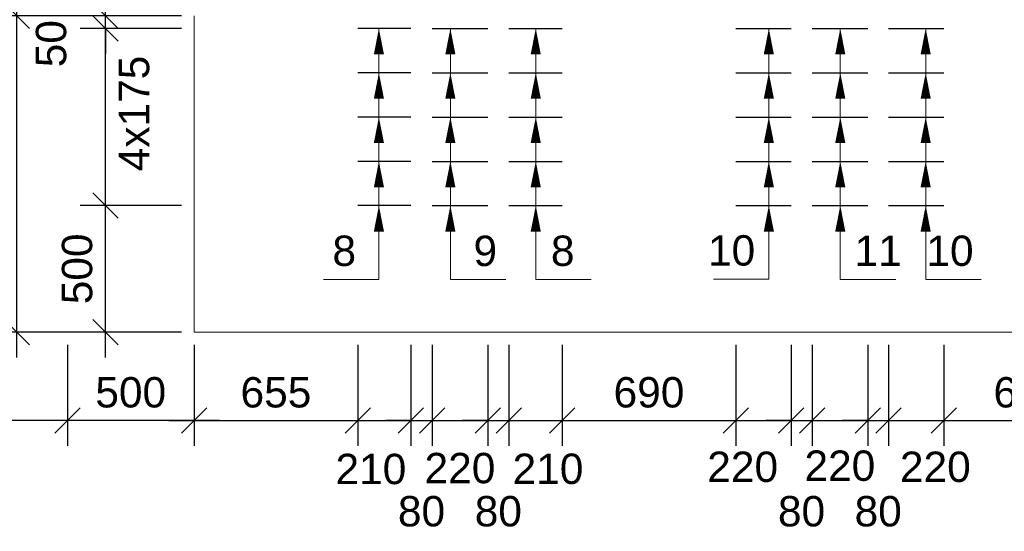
# Model space of a CAD drawing. Extents: x 1458 to 5663, y 832 to 1370.
# Tile 20 of 48: x 1964 to 2042, y 1079 to 1119. Entities that reach past the tile are written whole.
import ezdxf
from ezdxf.enums import TextEntityAlignment as Align

# ---------------------------------------------------------------- set-up
doc = ezdxf.new("R2010")
doc.units = 0
doc.layers.get('0').update_dxf_attribs({"linetype": 'CONTINUOUS'})
doc.layers.get('Defpoints').update_dxf_attribs({"linetype": 'CONTINUOUS'})
for name, color, linetype, lineweight in [('0.09mm', 2, 'CONTINUOUS', 9), ('0.13mm', 140, 'CONTINUOUS', 13), ('0.25mm', 1, 'CONTINUOUS', 25)]:
    doc.layers.add(name, color=color, linetype=linetype, lineweight=lineweight)
doc.styles.add('ARIAL', font='arial.ttf')
doc.dimstyles.new('MD_e50', dxfattribs={"dimtxt": 2.4, "dimasz": 2, "dimexe": 2, "dimexo": 1, "dimgap": 1, "dimtad": 1, "dimdec": 4, "dimlfac": 50, "dimdsep": 46, "dimtxsty": 'ARIAL', "dimblk1": 'OBLIQUE', "dimblk2": 'OBLIQUE', "dimsah": 1, "dimcen": 2.5, "dimdle": 2, "dimadec": 0, "dimazin": 0, "dimtfac": 1, "dimtdec": 4, "dimtmove": 2, "dimatfit": 3, "dimldrblk": 'OBLIQUE', "dimfxl": 2, "dimtolj": 1, "dimtzin": 0, "dimarcsym": 0})

# ---------------------------------------------------------------- blocks, each defined once
blk = doc.blocks.new('_OBLIQUE')
at = {"color": 0, "linetype": 'ByBlock'}
blk.add_line((-0.5, -0.5), (0.5, 0.5), dxfattribs=at)
blk = doc.blocks.new('*D250')
at = {"layer": '0.09mm', "color": 0, "lineweight": -2, "transparency": 16777216}
for p, q in [((1977.563, 1093.491), (1977.563, 1085.491)), ((1990.493, 1093.491), (1990.493, 1085.491)), ((1975.563, 1087.491), (1992.493, 1087.491))]:
    blk.add_line(p, q, dxfattribs=at)
at = {"layer": 'Defpoints', "color": 0, "transparency": 16777216}
for p in [(1977.563, 1094.491), (1990.493, 1094.491), (1990.493, 1087.491)]:
    blk.add_point(p, dxfattribs=at)
at = {"layer": '0.09mm', "color": 0, "lineweight": -2, "transparency": 16777216, "xscale": 2, "yscale": 2, "zscale": 2, "rotation": 180}
blk.add_blockref('_OBLIQUE', (1977.563, 1087.491), dxfattribs=at)
at = {"layer": '0.09mm', "color": 0, "lineweight": -2, "transparency": 16777216, "xscale": 2, "yscale": 2, "zscale": 2}
blk.add_blockref('_OBLIQUE', (1990.493, 1087.491), dxfattribs=at)
at = {"layer": '0.09mm', "color": 0, "transparency": 16777216, "insert": (1984.028, 1089.716), "char_height": 2.4, "attachment_point": 5, "style": 'ARIAL'}
blk.add_mtext('\\A1;655', dxfattribs=at)
blk = doc.blocks.new('*D251')
at = {"layer": '0.09mm', "color": 0, "lineweight": -2, "transparency": 16777216}
for p, q in [((1990.493, 1093.491), (1990.493, 1085.491)), ((1994.69, 1093.491), (1994.69, 1085.491)), ((1988.493, 1087.491), (1996.69, 1087.491))]:
    blk.add_line(p, q, dxfattribs=at)
at = {"layer": 'Defpoints', "color": 0, "transparency": 16777216}
for p in [(1990.493, 1094.491), (1994.69, 1094.491), (1994.69, 1087.491)]:
    blk.add_point(p, dxfattribs=at)
at = {"layer": '0.09mm', "color": 0, "lineweight": -2, "transparency": 16777216, "xscale": 2, "yscale": 2, "zscale": 2, "rotation": 180}
blk.add_blockref('_OBLIQUE', (1990.493, 1087.491), dxfattribs=at)
at = {"layer": '0.09mm', "color": 0, "lineweight": -2, "transparency": 16777216, "xscale": 2, "yscale": 2, "zscale": 2}
blk.add_blockref('_OBLIQUE', (1994.69, 1087.491), dxfattribs=at)
at = {"layer": '0.09mm', "color": 0, "transparency": 16777216, "insert": (1991.525, 1083.654), "char_height": 2.4, "attachment_point": 5, "style": 'ARIAL'}
blk.add_mtext('\\A1;210', dxfattribs=at)
blk = doc.blocks.new('*D252')
at = {"layer": '0.09mm', "color": 0, "lineweight": -2, "transparency": 16777216}
for p, q in [((1994.69, 1093.491), (1994.69, 1085.491)), ((1996.357, 1093.491), (1996.357, 1085.491)), ((1994.69, 1087.491), (1992.69, 1087.491)), ((1994.69, 1087.491), (1996.357, 1087.491)), ((1996.357, 1087.491), (1998.357, 1087.491))]:
    blk.add_line(p, q, dxfattribs=at)
at = {"layer": 'Defpoints', "color": 0, "transparency": 16777216}
for p in [(1994.69, 1094.491), (1996.357, 1094.491), (1996.357, 1087.491)]:
    blk.add_point(p, dxfattribs=at)
at = {"layer": '0.09mm', "color": 0, "lineweight": -2, "transparency": 16777216, "xscale": 2, "yscale": 2, "zscale": 2}
blk.add_blockref('_OBLIQUE', (1994.69, 1087.491), dxfattribs=at)
at = {"layer": '0.09mm', "color": 0, "lineweight": -2, "transparency": 16777216, "xscale": 2, "yscale": 2, "zscale": 2, "rotation": 180}
blk.add_blockref('_OBLIQUE', (1996.357, 1087.491), dxfattribs=at)
at = {"layer": '0.09mm', "color": 0, "transparency": 16777216, "insert": (1995.523, 1080.314), "char_height": 2.4, "attachment_point": 5, "style": 'ARIAL'}
blk.add_mtext('\\A1;80', dxfattribs=at)
blk = doc.blocks.new('*D253')
at = {"layer": '0.09mm', "color": 0, "lineweight": -2, "transparency": 16777216}
for p, q in [((1996.357, 1093.491), (1996.357, 1085.491)), ((2000.757, 1093.491), (2000.757, 1085.491)), ((1994.357, 1087.491), (2002.757, 1087.491))]:
    blk.add_line(p, q, dxfattribs=at)
at = {"layer": 'Defpoints', "color": 0, "transparency": 16777216}
for p in [(1996.357, 1094.491), (2000.757, 1094.491), (2000.757, 1087.491)]:
    blk.add_point(p, dxfattribs=at)
at = {"layer": '0.09mm', "color": 0, "lineweight": -2, "transparency": 16777216, "xscale": 2, "yscale": 2, "zscale": 2, "rotation": 180}
blk.add_blockref('_OBLIQUE', (1996.357, 1087.491), dxfattribs=at)
at = {"layer": '0.09mm', "color": 0, "lineweight": -2, "transparency": 16777216, "xscale": 2, "yscale": 2, "zscale": 2}
blk.add_blockref('_OBLIQUE', (2000.757, 1087.491), dxfattribs=at)
at = {"layer": '0.09mm', "color": 0, "transparency": 16777216, "insert": (1998.557, 1083.723), "char_height": 2.4, "attachment_point": 5, "style": 'ARIAL'}
blk.add_mtext('\\A1;220', dxfattribs=at)
blk = doc.blocks.new('*D254')
at = {"layer": '0.09mm', "color": 0, "lineweight": -2, "transparency": 16777216}
for p, q in [((2000.757, 1093.491), (2000.757, 1085.491)), ((2002.422, 1093.491), (2002.422, 1085.491)), ((2000.757, 1087.491), (1998.757, 1087.491)), ((2000.757, 1087.491), (2002.422, 1087.491)), ((2002.422, 1087.491), (2004.422, 1087.491))]:
    blk.add_line(p, q, dxfattribs=at)
at = {"layer": 'Defpoints', "color": 0, "transparency": 16777216}
for p in [(2000.757, 1094.491), (2002.422, 1094.491), (2002.422, 1087.491)]:
    blk.add_point(p, dxfattribs=at)
at = {"layer": '0.09mm', "color": 0, "lineweight": -2, "transparency": 16777216, "xscale": 2, "yscale": 2, "zscale": 2}
blk.add_blockref('_OBLIQUE', (2000.757, 1087.491), dxfattribs=at)
at = {"layer": '0.09mm', "color": 0, "lineweight": -2, "transparency": 16777216, "xscale": 2, "yscale": 2, "zscale": 2, "rotation": 180}
blk.add_blockref('_OBLIQUE', (2002.422, 1087.491), dxfattribs=at)
at = {"layer": '0.09mm', "color": 0, "transparency": 16777216, "insert": (2001.589, 1080.314), "char_height": 2.4, "attachment_point": 5, "style": 'ARIAL'}
blk.add_mtext('\\A1;80', dxfattribs=at)
blk = doc.blocks.new('*D255')
at = {"layer": '0.09mm', "color": 0, "lineweight": -2, "transparency": 16777216}
for p, q in [((2002.422, 1093.491), (2002.422, 1085.491)), ((2006.62, 1093.491), (2006.62, 1085.491)), ((2000.422, 1087.491), (2008.62, 1087.491))]:
    blk.add_line(p, q, dxfattribs=at)
at = {"layer": 'Defpoints', "color": 0, "transparency": 16777216}
for p in [(2002.422, 1094.491), (2006.62, 1094.491), (2006.62, 1087.491)]:
    blk.add_point(p, dxfattribs=at)
at = {"layer": '0.09mm', "color": 0, "lineweight": -2, "transparency": 16777216, "xscale": 2, "yscale": 2, "zscale": 2, "rotation": 180}
blk.add_blockref('_OBLIQUE', (2002.422, 1087.491), dxfattribs=at)
at = {"layer": '0.09mm', "color": 0, "lineweight": -2, "transparency": 16777216, "xscale": 2, "yscale": 2, "zscale": 2}
blk.add_blockref('_OBLIQUE', (2006.62, 1087.491), dxfattribs=at)
at = {"layer": '0.09mm', "color": 0, "transparency": 16777216, "insert": (2005.509, 1083.668), "char_height": 2.4, "attachment_point": 5, "style": 'ARIAL'}
blk.add_mtext('\\A1;210', dxfattribs=at)
blk = doc.blocks.new('*D293')
at = {"layer": '0.09mm', "color": 0, "lineweight": -2, "transparency": 16777216}
for p, q in [((2006.62, 1093.491), (2006.62, 1085.491)), ((2020.346, 1093.491), (2020.346, 1085.491)), ((2004.62, 1087.491), (2022.346, 1087.491))]:
    blk.add_line(p, q, dxfattribs=at)
at = {"layer": 'Defpoints', "color": 0, "transparency": 16777216}
for p in [(2006.62, 1094.491), (2020.346, 1094.491), (2020.346, 1087.491)]:
    blk.add_point(p, dxfattribs=at)
at = {"layer": '0.09mm', "color": 0, "lineweight": -2, "transparency": 16777216, "xscale": 2, "yscale": 2, "zscale": 2, "rotation": 180}
blk.add_blockref('_OBLIQUE', (2006.62, 1087.491), dxfattribs=at)
at = {"layer": '0.09mm', "color": 0, "lineweight": -2, "transparency": 16777216, "xscale": 2, "yscale": 2, "zscale": 2}
blk.add_blockref('_OBLIQUE', (2020.346, 1087.491), dxfattribs=at)
at = {"layer": '0.09mm', "color": 0, "transparency": 16777216, "insert": (2013.483, 1089.716), "char_height": 2.4, "attachment_point": 5, "style": 'ARIAL'}
blk.add_mtext('\\A1;690', dxfattribs=at)
blk = doc.blocks.new('*D294')
at = {"layer": '0.09mm', "color": 0, "lineweight": -2, "transparency": 16777216}
for p, q in [((2020.346, 1093.491), (2020.346, 1085.491)), ((2024.705, 1093.491), (2024.705, 1085.491)), ((2018.346, 1087.491), (2026.705, 1087.491))]:
    blk.add_line(p, q, dxfattribs=at)
at = {"layer": 'Defpoints', "color": 0, "transparency": 16777216}
for p in [(2020.346, 1094.491), (2024.705, 1094.491), (2024.705, 1087.491)]:
    blk.add_point(p, dxfattribs=at)
at = {"layer": '0.09mm', "color": 0, "lineweight": -2, "transparency": 16777216, "xscale": 2, "yscale": 2, "zscale": 2, "rotation": 180}
blk.add_blockref('_OBLIQUE', (2020.346, 1087.491), dxfattribs=at)
at = {"layer": '0.09mm', "color": 0, "lineweight": -2, "transparency": 16777216, "xscale": 2, "yscale": 2, "zscale": 2}
blk.add_blockref('_OBLIQUE', (2024.705, 1087.491), dxfattribs=at)
at = {"layer": '0.09mm', "color": 0, "transparency": 16777216, "insert": (2020.882, 1083.826), "char_height": 2.4, "attachment_point": 5, "style": 'ARIAL'}
blk.add_mtext('\\A1;220', dxfattribs=at)
blk = doc.blocks.new('*D295')
at = {"layer": '0.09mm', "color": 0, "lineweight": -2, "transparency": 16777216}
for p, q in [((2024.705, 1093.491), (2024.705, 1085.491)), ((2026.357, 1093.491), (2026.357, 1085.491)), ((2024.705, 1087.491), (2022.705, 1087.491)), ((2024.705, 1087.491), (2026.357, 1087.491)), ((2026.357, 1087.491), (2028.357, 1087.491))]:
    blk.add_line(p, q, dxfattribs=at)
at = {"layer": 'Defpoints', "color": 0, "transparency": 16777216}
for p in [(2024.705, 1094.491), (2026.357, 1094.491), (2026.357, 1087.491)]:
    blk.add_point(p, dxfattribs=at)
at = {"layer": '0.09mm', "color": 0, "lineweight": -2, "transparency": 16777216, "xscale": 2, "yscale": 2, "zscale": 2}
blk.add_blockref('_OBLIQUE', (2024.705, 1087.491), dxfattribs=at)
at = {"layer": '0.09mm', "color": 0, "lineweight": -2, "transparency": 16777216, "xscale": 2, "yscale": 2, "zscale": 2, "rotation": 180}
blk.add_blockref('_OBLIQUE', (2026.357, 1087.491), dxfattribs=at)
at = {"layer": '0.09mm', "color": 0, "transparency": 16777216, "insert": (2025.531, 1080.314), "char_height": 2.4, "attachment_point": 5, "style": 'ARIAL'}
blk.add_mtext('\\A1;80', dxfattribs=at)
blk = doc.blocks.new('*D296')
at = {"layer": '0.09mm', "color": 0, "lineweight": -2, "transparency": 16777216}
for p, q in [((2026.357, 1093.491), (2026.357, 1085.491)), ((2030.757, 1093.491), (2030.757, 1085.491)), ((2024.357, 1087.491), (2032.757, 1087.491))]:
    blk.add_line(p, q, dxfattribs=at)
at = {"layer": 'Defpoints', "color": 0, "transparency": 16777216}
for p in [(2026.357, 1094.491), (2030.757, 1094.491), (2030.757, 1087.491)]:
    blk.add_point(p, dxfattribs=at)
at = {"layer": '0.09mm', "color": 0, "lineweight": -2, "transparency": 16777216, "xscale": 2, "yscale": 2, "zscale": 2, "rotation": 180}
blk.add_blockref('_OBLIQUE', (2026.357, 1087.491), dxfattribs=at)
at = {"layer": '0.09mm', "color": 0, "lineweight": -2, "transparency": 16777216, "xscale": 2, "yscale": 2, "zscale": 2}
blk.add_blockref('_OBLIQUE', (2030.757, 1087.491), dxfattribs=at)
at = {"layer": '0.09mm', "color": 0, "transparency": 16777216, "insert": (2028.557, 1083.913), "char_height": 2.4, "attachment_point": 5, "style": 'ARIAL'}
blk.add_mtext('\\A1;220', dxfattribs=at)
blk = doc.blocks.new('*D297')
at = {"layer": '0.09mm', "color": 0, "lineweight": -2, "transparency": 16777216}
for p, q in [((2032.408, 1093.491), (2032.408, 1085.491)), ((2036.767, 1093.491), (2036.767, 1085.491)), ((2030.408, 1087.491), (2038.767, 1087.491))]:
    blk.add_line(p, q, dxfattribs=at)
at = {"layer": 'Defpoints', "color": 0, "transparency": 16777216}
for p in [(2032.408, 1094.491), (2036.767, 1094.491), (2036.767, 1087.491)]:
    blk.add_point(p, dxfattribs=at)
at = {"layer": '0.09mm', "color": 0, "lineweight": -2, "transparency": 16777216, "xscale": 2, "yscale": 2, "zscale": 2, "rotation": 180}
blk.add_blockref('_OBLIQUE', (2032.408, 1087.491), dxfattribs=at)
at = {"layer": '0.09mm', "color": 0, "lineweight": -2, "transparency": 16777216, "xscale": 2, "yscale": 2, "zscale": 2}
blk.add_blockref('_OBLIQUE', (2036.767, 1087.491), dxfattribs=at)
at = {"layer": '0.09mm', "color": 0, "transparency": 16777216, "insert": (2036.094, 1083.826), "char_height": 2.4, "attachment_point": 5, "style": 'ARIAL'}
blk.add_mtext('\\A1;220', dxfattribs=at)
blk = doc.blocks.new('*D298')
at = {"layer": '0.09mm', "color": 0, "lineweight": -2, "transparency": 16777216}
for p, q in [((2036.767, 1093.491), (2036.767, 1085.491)), ((2050.199, 1093.491), (2050.199, 1085.491)), ((2034.767, 1087.491), (2052.199, 1087.491))]:
    blk.add_line(p, q, dxfattribs=at)
at = {"layer": 'Defpoints', "color": 0, "transparency": 16777216}
for p in [(2036.767, 1094.491), (2050.199, 1094.491), (2050.199, 1087.491)]:
    blk.add_point(p, dxfattribs=at)
at = {"layer": '0.09mm', "color": 0, "lineweight": -2, "transparency": 16777216, "xscale": 2, "yscale": 2, "zscale": 2, "rotation": 180}
blk.add_blockref('_OBLIQUE', (2036.767, 1087.491), dxfattribs=at)
at = {"layer": '0.09mm', "color": 0, "lineweight": -2, "transparency": 16777216, "xscale": 2, "yscale": 2, "zscale": 2}
blk.add_blockref('_OBLIQUE', (2050.199, 1087.491), dxfattribs=at)
at = {"layer": '0.09mm', "color": 0, "transparency": 16777216, "insert": (2043.483, 1089.716), "char_height": 2.4, "attachment_point": 5, "style": 'ARIAL'}
blk.add_mtext('\\A1;670', dxfattribs=at)
blk = doc.blocks.new('*D305')
at = {"layer": '0.09mm', "color": 0, "lineweight": -2, "transparency": 16777216}
for p, q in [((2030.757, 1093.491), (2030.757, 1085.491)), ((2032.408, 1093.491), (2032.408, 1085.491)), ((2030.757, 1087.491), (2028.757, 1087.491)), ((2030.757, 1087.491), (2032.408, 1087.491)), ((2032.408, 1087.491), (2034.408, 1087.491))]:
    blk.add_line(p, q, dxfattribs=at)
at = {"layer": 'Defpoints', "color": 0, "transparency": 16777216}
for p in [(2030.757, 1094.491), (2032.408, 1094.491), (2032.408, 1087.491)]:
    blk.add_point(p, dxfattribs=at)
at = {"layer": '0.09mm', "color": 0, "lineweight": -2, "transparency": 16777216, "xscale": 2, "yscale": 2, "zscale": 2}
blk.add_blockref('_OBLIQUE', (2030.757, 1087.491), dxfattribs=at)
at = {"layer": '0.09mm', "color": 0, "lineweight": -2, "transparency": 16777216, "xscale": 2, "yscale": 2, "zscale": 2, "rotation": 180}
blk.add_blockref('_OBLIQUE', (2032.408, 1087.491), dxfattribs=at)
at = {"layer": '0.09mm', "color": 0, "transparency": 16777216, "insert": (2031.582, 1080.314), "char_height": 2.4, "attachment_point": 5, "style": 'ARIAL'}
blk.add_mtext('\\A1;80', dxfattribs=at)
blk = doc.blocks.new('*D330')
at = {"layer": '0.09mm', "color": 0, "lineweight": -2, "transparency": 16777216}
for p, q in [((1963.563, 1092.491), (1963.563, 1121.491)), ((1976.563, 1119.491), (1961.563, 1119.491)), ((1976.563, 1094.491), (1961.563, 1094.491))]:
    blk.add_line(p, q, dxfattribs=at)
at = {"layer": 'Defpoints', "color": 0, "transparency": 16777216}
for p in [(1963.563, 1119.491), (1977.563, 1119.491), (1977.563, 1094.491)]:
    blk.add_point(p, dxfattribs=at)
at = {"layer": '0.09mm', "color": 0, "lineweight": -2, "transparency": 16777216, "xscale": 2, "yscale": 2, "zscale": 2}
for p, rotation in [((1963.563, 1119.491), 90), ((1963.563, 1094.491), 270)]:
    blk.add_blockref('_OBLIQUE', p, dxfattribs=dict(at, rotation=rotation))
at = {"layer": '0.09mm', "color": 0, "transparency": 16777216, "insert": (1961.338, 1106.991), "char_height": 2.4, "attachment_point": 5, "rotation": 90, "style": 'ARIAL'}
blk.add_mtext('\\A1;1250', dxfattribs=at)
blk = doc.blocks.new('*D331')
at = {"layer": '0.09mm', "color": 0, "lineweight": -2, "transparency": 16777216}
for p, q in [((1970.563, 1092.491), (1970.563, 1106.491)), ((1976.563, 1104.491), (1968.563, 1104.491)), ((1976.563, 1094.491), (1968.563, 1094.491))]:
    blk.add_line(p, q, dxfattribs=at)
at = {"layer": 'Defpoints', "color": 0, "transparency": 16777216}
for p in [(1970.563, 1104.491), (1977.563, 1104.491), (1977.563, 1094.491)]:
    blk.add_point(p, dxfattribs=at)
at = {"layer": '0.09mm', "color": 0, "lineweight": -2, "transparency": 16777216, "xscale": 2, "yscale": 2, "zscale": 2}
for p, rotation in [((1970.563, 1104.491), 90), ((1970.563, 1094.491), 270)]:
    blk.add_blockref('_OBLIQUE', p, dxfattribs=dict(at, rotation=rotation))
at = {"layer": '0.09mm', "color": 0, "transparency": 16777216, "insert": (1968.338, 1099.491), "char_height": 2.4, "attachment_point": 5, "rotation": 90, "style": 'ARIAL'}
blk.add_mtext('\\A1;500', dxfattribs=at)
blk = doc.blocks.new('*D332')
at = {"layer": '0.09mm', "color": 0, "lineweight": -2, "transparency": 16777216}
for p, q in [((1970.563, 1102.491), (1970.563, 1120.491)), ((1976.563, 1118.491), (1968.563, 1118.491)), ((1976.563, 1104.491), (1968.563, 1104.491))]:
    blk.add_line(p, q, dxfattribs=at)
at = {"layer": 'Defpoints', "color": 0, "transparency": 16777216}
for p in [(1970.563, 1118.491), (1977.563, 1118.491), (1977.563, 1104.491)]:
    blk.add_point(p, dxfattribs=at)
at = {"layer": '0.09mm', "color": 0, "lineweight": -2, "transparency": 16777216, "xscale": 2, "yscale": 2, "zscale": 2}
for p, rotation in [((1970.563, 1118.491), 90), ((1970.563, 1104.491), 270)]:
    blk.add_blockref('_OBLIQUE', p, dxfattribs=dict(at, rotation=rotation))
at = {"layer": '0.09mm', "color": 0, "transparency": 16777216, "insert": (1972.839, 1111.774), "char_height": 2.4, "attachment_point": 5, "rotation": 90, "style": 'ARIAL'}
blk.add_mtext('\\A1;4x175', dxfattribs=at)
blk = doc.blocks.new('*D333')
at = {"layer": '0.09mm', "color": 0, "lineweight": -2, "transparency": 16777216}
for p, q in [((1970.563, 1119.491), (1970.563, 1121.491)), ((1976.563, 1119.491), (1968.563, 1119.491)), ((1970.563, 1118.491), (1970.563, 1119.491)), ((1976.563, 1118.491), (1968.563, 1118.491)), ((1970.563, 1118.491), (1970.563, 1116.491))]:
    blk.add_line(p, q, dxfattribs=at)
at = {"layer": 'Defpoints', "color": 0, "transparency": 16777216}
for p in [(1970.563, 1119.491), (1977.563, 1119.491), (1977.563, 1118.491)]:
    blk.add_point(p, dxfattribs=at)
at = {"layer": '0.09mm', "color": 0, "lineweight": -2, "transparency": 16777216, "xscale": 2, "yscale": 2, "zscale": 2}
for p, rotation in [((1970.563, 1119.491), 270), ((1970.563, 1118.491), 90)]:
    blk.add_blockref('_OBLIQUE', p, dxfattribs=dict(at, rotation=rotation))
at = {"layer": '0.09mm', "color": 0, "transparency": 16777216, "insert": (1966.285, 1117.294), "char_height": 2.4, "attachment_point": 5, "rotation": 90, "style": 'ARIAL'}
blk.add_mtext('\\A1;50', dxfattribs=at)
blk = doc.blocks.new('*D577')
at = {"layer": '0.09mm', "color": 0, "lineweight": -2, "transparency": 16777216}
for p, q in [((1967.563, 1093.491), (1967.563, 1085.491)), ((1977.563, 1093.491), (1977.563, 1085.491)), ((1979.563, 1087.491), (1965.563, 1087.491))]:
    blk.add_line(p, q, dxfattribs=at)
at = {"layer": 'Defpoints', "color": 0, "transparency": 16777216}
for p in [(1967.563, 1094.491), (1977.563, 1094.491), (1967.563, 1087.491)]:
    blk.add_point(p, dxfattribs=at)
at = {"layer": '0.09mm', "color": 0, "lineweight": -2, "transparency": 16777216, "xscale": 2, "yscale": 2, "zscale": 2, "rotation": 180}
blk.add_blockref('_OBLIQUE', (1967.563, 1087.491), dxfattribs=at)
at = {"layer": '0.09mm', "color": 0, "lineweight": -2, "transparency": 16777216, "xscale": 2, "yscale": 2, "zscale": 2}
blk.add_blockref('_OBLIQUE', (1977.563, 1087.491), dxfattribs=at)
at = {"layer": '0.09mm', "color": 0, "transparency": 16777216, "insert": (1972.563, 1089.716), "char_height": 2.4, "attachment_point": 5, "style": 'ARIAL'}
blk.add_mtext('\\A1;500', dxfattribs=at)
blk = doc.blocks.new('*D578')
at = {"layer": '0.09mm', "color": 0, "lineweight": -2, "transparency": 16777216}
for p, q in [((1885.563, 1093.491), (1885.563, 1085.491)), ((1967.563, 1093.491), (1967.563, 1085.491)), ((1969.563, 1087.491), (1883.563, 1087.491))]:
    blk.add_line(p, q, dxfattribs=at)
at = {"layer": 'Defpoints', "color": 0, "transparency": 16777216}
for p in [(1885.563, 1094.491), (1967.563, 1094.491), (1885.563, 1087.491)]:
    blk.add_point(p, dxfattribs=at)
at = {"layer": '0.09mm', "color": 0, "lineweight": -2, "transparency": 16777216, "xscale": 2, "yscale": 2, "zscale": 2, "rotation": 180}
blk.add_blockref('_OBLIQUE', (1885.563, 1087.491), dxfattribs=at)
at = {"layer": '0.09mm', "color": 0, "lineweight": -2, "transparency": 16777216, "xscale": 2, "yscale": 2, "zscale": 2}
blk.add_blockref('_OBLIQUE', (1967.563, 1087.491), dxfattribs=at)
at = {"layer": '0.09mm', "color": 0, "transparency": 16777216, "insert": (1926.563, 1089.716), "char_height": 2.4, "attachment_point": 5, "style": 'ARIAL'}
blk.add_mtext('\\A1;4100', dxfattribs=at)

msp = doc.modelspace()

# ---------------------------------------------------------------- linework, layer by layer
for points in [[(1992.15943094, 1116.4405791, 0.8, 0, 0), (1992.15649111, 1118.49054084, 0, 0, 0)], [(1997.79886685, 1116.4405791, 0.8, 0, 0), (1997.80180668, 1118.49054084, 0, 0, 0)], [(2004.54237764, 1116.4405791, 0.8, 0, 0), (2004.54531747, 1118.49054084, 0, 0, 0)], [(2022.94878431, 1116.4405791, 0.8, 0, 0), (2022.94584448, 1118.49054084, 0, 0, 0)], [(2028.58822021, 1116.4405791, 0.8, 0, 0), (2028.59116004, 1118.49054084, 0, 0, 0)], [(2035.331731, 1116.4405791, 0.8, 0, 0), (2035.33467083, 1118.49054084, 0, 0, 0)], [(1992.15943094, 1112.9405791, 0.8, 0, 0), (1992.15649111, 1114.99054084, 0, 0, 0)], [(1997.79886685, 1112.9405791, 0.8, 0, 0), (1997.80180668, 1114.99054084, 0, 0, 0)], [(2004.54237764, 1112.9405791, 0.8, 0, 0), (2004.54531747, 1114.99054084, 0, 0, 0)], [(2022.94878431, 1112.9405791, 0.8, 0, 0), (2022.94584448, 1114.99054084, 0, 0, 0)], [(2028.58822021, 1112.9405791, 0.8, 0, 0), (2028.59116004, 1114.99054084, 0, 0, 0)], [(2035.331731, 1112.9405791, 0.8, 0, 0), (2035.33467083, 1114.99054084, 0, 0, 0)], [(1992.15943094, 1109.4405791, 0.8, 0, 0), (1992.15649111, 1111.49054084, 0, 0, 0)], [(1997.79886685, 1109.4405791, 0.8, 0, 0), (1997.80180668, 1111.49054084, 0, 0, 0)], [(2004.54237764, 1109.4405791, 0.8, 0, 0), (2004.54531747, 1111.49054084, 0, 0, 0)], [(2022.94878431, 1109.4405791, 0.8, 0, 0), (2022.94584448, 1111.49054084, 0, 0, 0)], [(2028.58822021, 1109.4405791, 0.8, 0, 0), (2028.59116004, 1111.49054084, 0, 0, 0)], [(2035.331731, 1109.4405791, 0.8, 0, 0), (2035.33467083, 1111.49054084, 0, 0, 0)], [(1992.15943094, 1105.9405791, 0.8, 0, 0), (1992.15649111, 1107.99054084, 0, 0, 0)], [(1997.79886685, 1105.9405791, 0.8, 0, 0), (1997.80180668, 1107.99054084, 0, 0, 0)], [(2004.54237764, 1105.9405791, 0.8, 0, 0), (2004.54531747, 1107.99054084, 0, 0, 0)], [(2022.94878431, 1105.9405791, 0.8, 0, 0), (2022.94584448, 1107.99054084, 0, 0, 0)], [(2028.58822021, 1105.9405791, 0.8, 0, 0), (2028.59116004, 1107.99054084, 0, 0, 0)], [(2035.331731, 1105.9405791, 0.8, 0, 0), (2035.33467083, 1107.99054084, 0, 0, 0)], [(1992.15943094, 1102.4405791, 0.8, 0, 0), (1992.15649111, 1104.49054084, 0, 0, 0)], [(1997.79886685, 1102.4405791, 0.8, 0, 0), (1997.80180668, 1104.49054084, 0, 0, 0)], [(2004.54237764, 1102.4405791, 0.8, 0, 0), (2004.54531747, 1104.49054084, 0, 0, 0)], [(2022.94878431, 1102.4405791, 0.8, 0, 0), (2022.94584448, 1104.49054084, 0, 0, 0)], [(2028.58822021, 1102.4405791, 0.8, 0, 0), (2028.59116004, 1104.49054084, 0, 0, 0)], [(2035.331731, 1102.4405791, 0.8, 0, 0), (2035.33467083, 1104.49054084, 0, 0, 0)]]:
    msp.add_lwpolyline(points, format="xyseb")
at = {"layer": '0.09mm'}
for points in [[(1992.15649111, 1098.65180236), (1992.15649111, 1118.49054084)], [(1997.80180674, 1098.64370647), (1997.80180674, 1118.48244495)], [(2004.55430329, 1098.65180236), (2004.55430329, 1118.49054084)], [(2022.94580665, 1098.67817743), (2022.94580665, 1118.51691592)], [(2028.59116004, 1098.65180236), (2028.59116004, 1118.49054084)], [(2035.33467083, 1098.65180236), (2035.33467083, 1118.49054084)], [(1987.78316999, 1098.65180236), (1992.15649111, 1098.65180236)], [(2002.1751278, 1098.64370647), (1997.80180668, 1098.64370647)], [(2008.92762442, 1098.65180236), (2004.55430329, 1098.65180236)], [(2018.57248553, 1098.67817743), (2022.94580665, 1098.67817743)], [(2032.96448117, 1098.65180236), (2028.59116004, 1098.65180236)], [(2039.70799196, 1098.65180236), (2035.33467083, 1098.65180236)]]:
    msp.add_lwpolyline(points, dxfattribs=at)
at = {"layer": '0.13mm', "flags": 128}
for points in [[(1977.56303082, 1119.49054093), (1977.56303082, 1094.49054093)], [(2199.56303082, 1094.49054093), (1977.56303082, 1094.49054093)]]:
    msp.add_lwpolyline(points, dxfattribs=at)
at = {"layer": '0.25mm'}
for points in [[(1994.6909039, 1118.49054084), (1990.49310887, 1118.49054084)], [(1996.35654004, 1118.49054084), (2000.75654004, 1118.49054084)], [(2002.42217618, 1118.49054084), (2006.61997121, 1118.49054084)], [(2020.3458934, 1118.49054084), (2024.704697, 1118.49054084)], [(2026.35654004, 1118.49054084), (2030.75654004, 1118.49054084)], [(2032.40838307, 1118.49054084), (2036.76718668, 1118.49054084)], [(1994.6909039, 1114.99054084), (1990.49310887, 1114.99054084)], [(1996.35654004, 1114.99054084), (2000.75654004, 1114.99054084)], [(2002.42217618, 1114.99054084), (2006.61997121, 1114.99054084)], [(2020.3458934, 1114.99054084), (2024.704697, 1114.99054084)], [(2026.35654004, 1114.99054084), (2030.75654004, 1114.99054084)], [(2032.40838307, 1114.99054084), (2036.76718668, 1114.99054084)], [(1994.6909039, 1111.49054084), (1990.49310887, 1111.49054084)], [(1996.35654004, 1111.49054084), (2000.75654004, 1111.49054084)], [(2002.42217618, 1111.49054084), (2006.61997121, 1111.49054084)], [(2020.3458934, 1111.49054084), (2024.704697, 1111.49054084)], [(2026.35654004, 1111.49054084), (2030.75654004, 1111.49054084)], [(2032.40838307, 1111.49054084), (2036.76718668, 1111.49054084)], [(1994.6909039, 1107.99054084), (1990.49310887, 1107.99054084)], [(1996.35654004, 1107.99054084), (2000.75654004, 1107.99054084)], [(2002.42217618, 1107.99054084), (2006.61997121, 1107.99054084)], [(2020.3458934, 1107.99054084), (2024.704697, 1107.99054084)], [(2026.35654004, 1107.99054084), (2030.75654004, 1107.99054084)], [(2032.40838307, 1107.99054084), (2036.76718668, 1107.99054084)], [(1994.6909039, 1104.49054084), (1990.49310887, 1104.49054084)], [(1996.35654004, 1104.49054084), (2000.75654004, 1104.49054084)], [(2002.42217618, 1104.49054084), (2006.61997121, 1104.49054084)], [(2020.3458934, 1104.49054084), (2024.704697, 1104.49054084)], [(2026.35654004, 1104.49054084), (2030.75654004, 1104.49054084)], [(2032.40838307, 1104.49054084), (2036.76718668, 1104.49054084)]]:
    msp.add_lwpolyline(points, dxfattribs=at)

# ---------------------------------------------------------------- texts
at = {"style": 'ARIAL'}
for s, p in [('8', (1989.42039814, 1099.72136082)), ('9', (2000.55754494, 1099.71326493)), ('8', (2006.67195086, 1099.72136082)), ('10', (2020.00998653, 1099.74773589)), ('11', (2031.57445629, 1099.72136082)), ('10', (2037.25259125, 1099.72136082))]:
    msp.add_text(s, height=2.4, dxfattribs=at).set_placement(p, align=Align.CENTER)

# ---------------------------------------------------------------- dimensions: what is measured, and where the dimension line sits
at = {"layer": '0.09mm'}
for base, p2, picture, middle in [((1963.56303082, 1119.49054093), (1977.56303082, 1119.49054093), '*D330', (1961.33765565, 1106.99054093)), ((1970.56303082, 1104.49054091), (1977.56303082, 1104.49054091), '*D331', (1968.33765565, 1099.49054092))]:
    dim = msp.add_linear_dim(base=base, p1=(1977.56303082, 1094.49054093), p2=p2, angle=90, dimstyle='MD_e50', override={"dimdec": 0}, dxfattribs=at)
    dim.commit()
    dim.dimension.update_dxf_attribs({"geometry": picture, "text_midpoint": middle})
dim = msp.add_linear_dim(base=(1970.56303082, 1119.49054093), p1=(1977.56303082, 1118.49054091), p2=(1977.56303082, 1119.49054093), angle=90, dimstyle='MD_e50', override={"dimdec": 0}, dxfattribs=at)
dim.commit()
dim.dimension.update_dxf_attribs({"geometry": '*D333', "text_midpoint": (1966.28543732, 1117.29439237), "dimtype": 160})
dim = msp.add_linear_dim(base=(1970.56303082, 1118.49054091), p1=(1977.56303082, 1104.49054091), p2=(1977.56303082, 1118.49054091), angle=90, text='4x175', dimstyle='MD_e50', override={"dimdec": 0}, dxfattribs=at)
dim.commit()
dim.dimension.update_dxf_attribs({"geometry": '*D332', "text_midpoint": (1972.83853458, 1111.77445457), "dimtype": 160})
for base, p1, p2, picture, middle in [((1885.56303082, 1087.49054086), (1967.56303082, 1094.49054093), (1885.56303082, 1094.49054093), '*D578', (1926.56303082, 1089.71591603)), ((1967.56303082, 1087.49054086), (1977.56303082, 1094.49054093), (1967.56303082, 1094.49054093), '*D577', (1972.56303082, 1089.71591603))]:
    dim = msp.add_linear_dim(base=base, p1=p1, p2=p2, dimstyle='MD_e50', override={"dimdec": 0}, dxfattribs=at)
    dim.commit()
    dim.dimension.update_dxf_attribs({"geometry": picture, "text_midpoint": middle})
for base, p1, p2, text, picture, middle in [((1990.49310886, 1087.49054086), (1977.56303082, 1094.49054084), (1990.49310886, 1094.49054085), '655', '*D250', (1984.02806984, 1089.71591603)), ((1996.35654003, 1087.49054086), (1994.68998297, 1094.49054085), (1996.35654003, 1094.49054085), '80', '*D252', (1995.5232615, 1080.31441535)), ((2002.42217617, 1087.49054086), (2000.75654003, 1094.49054085), (2002.42217617, 1094.49054085), '80', '*D254', (2001.5893581, 1080.31441535)), ((2020.34589339, 1087.49054086), (2006.6199712, 1094.49054085), (2020.34589339, 1094.49054085), '690', '*D293', (2013.4829323, 1089.71591603)), ((2026.35654003, 1087.49054086), (2024.70469699, 1094.49054085), (2026.35654003, 1094.49054085), '80', '*D295', (2025.53061851, 1080.31441535)), ((2032.40838306, 1087.49054086), (2030.75654003, 1094.49054085), (2032.40838306, 1094.49054085), '80', '*D305', (2031.58246155, 1080.31441535)), ((2050.19867793, 1087.49054086), (2036.76718667, 1094.49054085), (2050.19867793, 1094.49054085), '670', '*D298', (2043.4829323, 1089.71591603))]:
    dim = msp.add_linear_dim(base=base, p1=p1, p2=p2, text=text, dimstyle='MD_e50', override={"dimdec": 0}, dxfattribs=at)
    dim.commit()
    dim.dimension.update_dxf_attribs({"geometry": picture, "text_midpoint": middle})
for base, p1, p2, picture, middle in [((1994.68998297, 1087.49054086), (1990.49310886, 1094.49054085), (1994.68998297, 1094.49054085), '*D251', (1991.5254897, 1083.65445335)), ((2000.75654003, 1087.49054086), (1996.35654003, 1094.49054085), (2000.75654003, 1094.49054085), '*D253', (1998.55654003, 1083.722673)), ((2006.6199712, 1087.49054086), (2002.42217617, 1094.49054085), (2006.6199712, 1094.49054085), '*D255', (2005.50925165, 1083.66808627)), ((2030.75654003, 1087.49054086), (2026.35654003, 1094.49054085), (2030.75654003, 1094.49054085), '*D296', (2028.55654003, 1083.91312616))]:
    dim = msp.add_linear_dim(base=base, p1=p1, p2=p2, dimstyle='MD_e50', override={"dimdec": 0}, dxfattribs=at)
    dim.commit()
    dim.dimension.update_dxf_attribs({"geometry": picture, "text_midpoint": middle, "dimtype": 160})
for base, p1, p2, picture, middle in [((2024.70469699, 1087.49054086), (2020.34589339, 1094.49054085), (2024.70469699, 1094.49054085), '*D294', (2020.88232333, 1083.82575985)), ((2036.76718667, 1087.49054086), (2032.40838306, 1094.49054085), (2036.76718667, 1094.49054085), '*D297', (2036.09399815, 1083.82575985))]:
    dim = msp.add_linear_dim(base=base, p1=p1, p2=p2, text='220', dimstyle='MD_e50', override={"dimdec": 0}, dxfattribs=at)
    dim.commit()
    dim.dimension.update_dxf_attribs({"geometry": picture, "text_midpoint": middle, "dimtype": 160})

doc.saveas('drawing.dxf')
